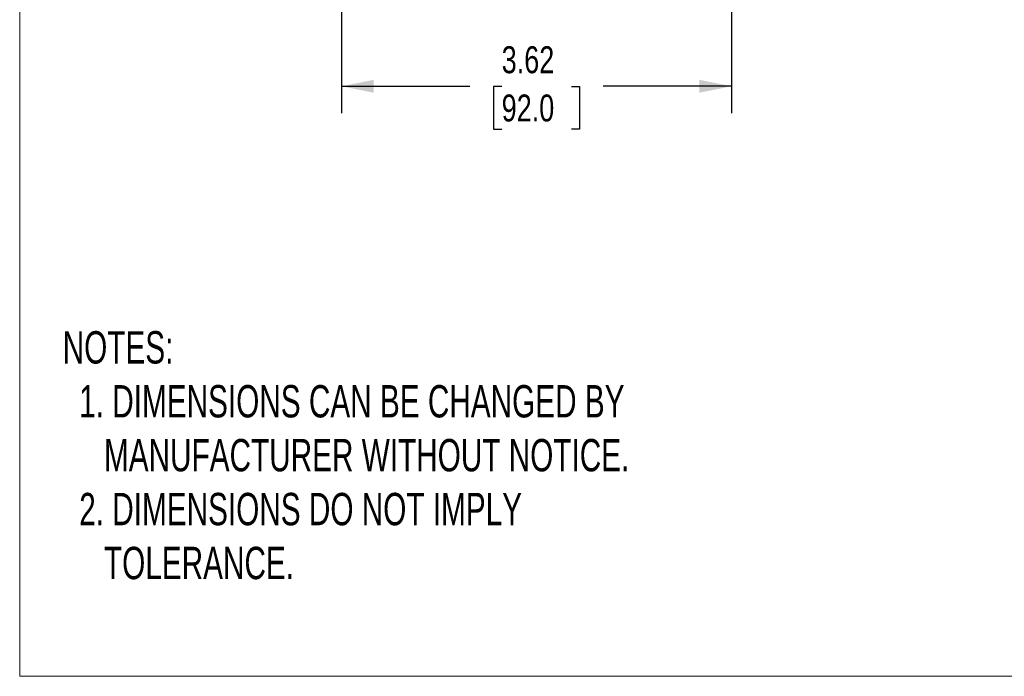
# Model space of a CAD drawing. Header units: inches. Extents: x 0 to 22, y 0 to 17.
# Tile 1 of 15: x 0 to 9.1, y 0 to 6.1. Entities that reach past the tile are written whole.
import ezdxf

# ---------------------------------------------------------------- set-up
doc = ezdxf.new("R2010")
doc.units = ezdxf.units.IN
doc.header["$LTSCALE"] = 2
doc.header["$MEASUREMENT"] = 0
doc.linetypes.add('SLD-Solid', pattern=[0])
doc.layers.add('DIMENSIONS', color=140, linetype='SLD-Solid', lineweight=25)
doc.layers.add('TEXT', color=140, linetype='SLD-Solid', lineweight=25)
doc.layers.add('SLD-DEFPOINTS', color=7, linetype='Continuous')
doc.styles.add('SLDTEXTSTYLE0', font='TXT', dxfattribs={"width": 0.75})
doc.styles.add('SLDTEXTSTYLE1', font='TXT', dxfattribs={"width": 0.688})
doc.dimstyles.new('SLDDIMSTYLE2', dxfattribs={"dimtxt": 0.25, "dimasz": 0.3, "dimexe": 0, "dimexo": 0.0625, "dimgap": 0.0625, "dimtad": 0, "dimtih": 1, "dimtoh": 1, "dimrnd": 1e-09, "dimzin": 12, "dimdsep": 46, "dimtxsty": 'SLDTEXTSTYLE0', "dimsah": 1, "dimcen": 0.09, "dimadec": 0, "dimazin": 3, "dimtfac": 1, "dimtofl": 0, "dimtmove": 0, "dimatfit": 3, "dimfxl": 0, "dimfrac": 2, "dimtolj": 1, "dimtzin": 12, "dimarcsym": 0})

# ---------------------------------------------------------------- blocks, each defined once
blk = doc.blocks.new('Block2')
at = {"color": 7, "linetype": 'SLD-Solid', "lineweight": 18}
for p, q in [((0.0002, 0.0002), (0.0002, 17.0002)), ((22.0002, 0.0002), (0.0002, 0.0002))]:
    blk.add_line(p, q, dxfattribs=at)
blk = doc.blocks.new('_D_2')
at = {"layer": 'DIMENSIONS'}
for p, q in [((2.9858, 6.2222), (2.9858, 5.2238)), ((6.6078, 6.2222), (6.6078, 5.2238)), ((2.9858, 5.4738), (4.1781, 5.4738)), ((4.4736, 5.4719), (4.3974, 5.4719)), ((4.3974, 5.4719), (4.3974, 5.0751)), ((5.1201, 5.4719), (5.1963, 5.4719)), ((5.1963, 5.4719), (5.1963, 5.0751)), ((6.6078, 5.4738), (5.4155, 5.4738)), ((4.3974, 5.0751), (4.4736, 5.0751)), ((5.1963, 5.0751), (5.1201, 5.0751))]:
    blk.add_line(p, q, dxfattribs=at)
for points in [[(2.9858, 5.4738), (3.2858, 5.4138), (3.2858, 5.5338)], [(6.6078, 5.4738), (6.3078, 5.5338), (6.3078, 5.4138)]]:
    blk.add_solid(points, dxfattribs=at)
at = {"layer": 'DIMENSIONS', "char_height": 0.25, "attachment_point": 1, "style": 'SLDTEXTSTYLE0'}
for s, insert in [('3.62', (4.4736, 5.845)), ('92.0', (4.4736, 5.3973))]:
    blk.add_mtext(s, dxfattribs=dict(at, insert=insert))

msp = doc.modelspace()

# ---------------------------------------------------------------- block references
at = {"layer": 'SLD-DEFPOINTS'}
msp.add_blockref('Block2', (0, 0), dxfattribs=at)

# ---------------------------------------------------------------- texts
at = {"layer": 'TEXT', "insert": (0.3992, 3.2019), "char_height": 0.3, "attachment_point": 1, "style": 'SLDTEXTSTYLE1'}
msp.add_mtext('NOTES:^J  1. DIMENSIONS CAN BE CHANGED BY     ^J     MANUFACTURER WITHOUT NOTICE.^J  2. DIMENSIONS DO NOT IMPLY ^J     TOLERANCE.', dxfattribs=at)

# ---------------------------------------------------------------- dimensions: what is measured, and where the dimension line sits
at = {"layer": 'DIMENSIONS'}
dim = msp.add_linear_dim(base=(2.9858, 5.4738), p1=(6.6078, 6.3222), p2=(2.9858, 6.3222), dimstyle='SLDDIMSTYLE2', dxfattribs=at)
dim.commit()
dim.dimension.update_dxf_attribs({"geometry": '_D_2', "text_midpoint": (4.7968, 5.4738), "dimtype": 160})

doc.saveas('drawing.dxf')
